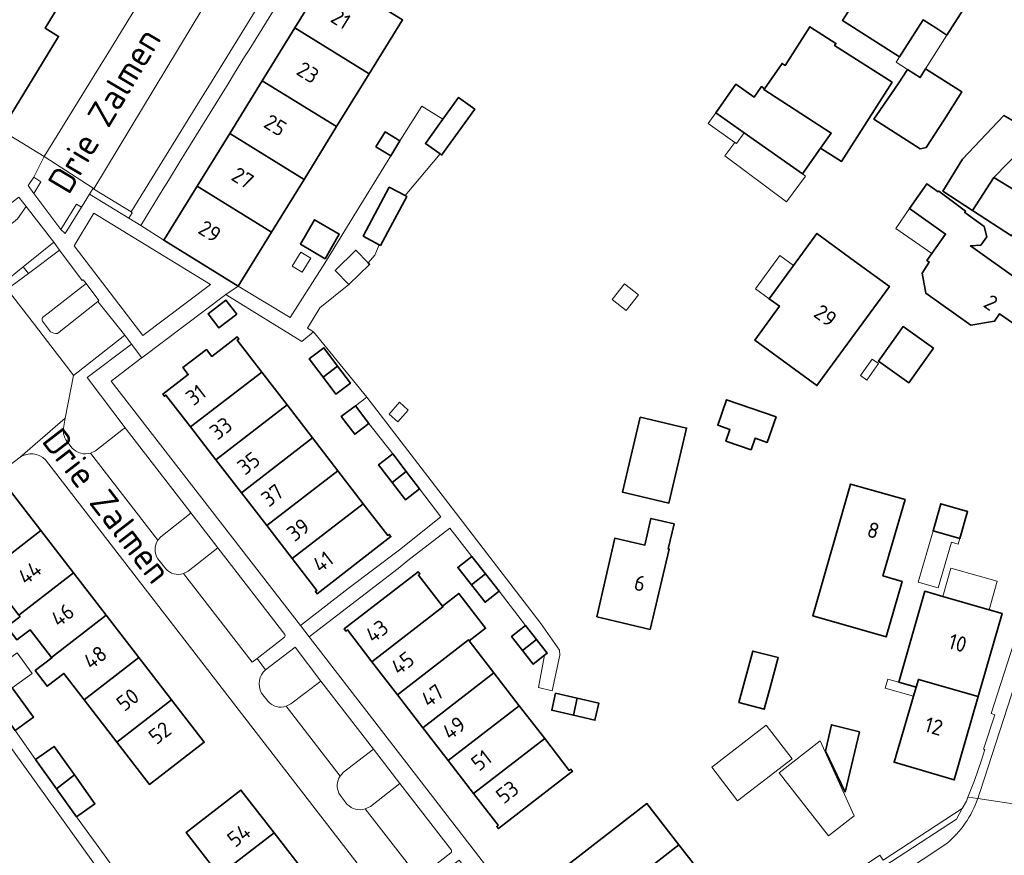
# Model space of a CAD drawing. Header units: metres. Extents: x 104777 to 177370, y 409697 to 438337.
# Tile 96 of 133: x 130082 to 130196, y 423143 to 423240. Entities that reach past the tile are written whole.
import ezdxf
from ezdxf.enums import TextEntityAlignment as Align

# ---------------------------------------------------------------- set-up
doc = ezdxf.new("R2010")
doc.units = ezdxf.units.M
for name, color, linetype, lineweight in [('B-WE-GR-BEPLANTING_CULTUUR_BODEMBEDEKKER-GV', 90, 'Continuous', 18), ('B-WE-GR-BEPLANTING_CULTUUR_HEESTERS-GV', 90, 'Continuous', 18), ('B-WE-IE-TERREINAFSCHEIDING_KUNSTMATIG_MUUR-G', 90, 'IE-TERREINAFSCHEIDING_KUNSTMATIG-SO', 18), ('B-WE-IE-TERREINAFSCHEIDING_KUNSTMATIG_MUUR-GV', 90, 'Continuous', 18), ('B-WE-OG-BEBOUWING-GV', 7, 'Continuous', 35), ('B-WE-OG-BEBOUWING_HUISNUMMER-T18', 10, 'Continuous', 18), ('B-WE-OG-BEBOUWING_LUIFEL-GV', 7, 'Continuous', 18), ('B-WE-OG-BEBOUWING_SCHUUR-GV', 7, 'Continuous', 18), ('B-WE-OG-BEBOUWING_STRAATNAAM-T18', 10, 'Continuous', 18), ('B-WE-OG-TERREIN_BEGROEID-GV', 7, 'Continuous', 18), ('B-WE-OG-TERREIN_ERF-GV', 7, 'Continuous', 18), ('B-WE-VH-GESLOTENVERHARDING_ASFALT-GV', 10, 'Continuous', 18), ('B-WE-VH-OPENVERHARDING_BETONSTRAATSTEEN-GV', 90, 'Continuous', 18), ('B-WE-VH-OPENVERHARDING_TEGEL-GV', 90, 'Continuous', 18)]:
    doc.layers.add(name, color=color, linetype=linetype, lineweight=lineweight)
doc.styles.add('NLCS-ISO-M20-T18', font='NLCS-ISO.ttf', dxfattribs={"height": 0.036})
doc.linetypes.add('IE-TERREINAFSCHEIDING_KUNSTMATIG-SO', pattern='A,4,[82,NLCS.SHX,S=0.75,R=90,X=0,Y=0],4,-2', length=10)

msp = doc.modelspace()

# ---------------------------------------------------------------- linework, layer by layer
at = {"layer": 'B-WE-GR-BEPLANTING_CULTUUR_BODEMBEDEKKER-GV', "ltscale": 20, "flags": 128}
for points in [[(130083.767, 423220.005), (130084.56, 423221.351), (130083.742, 423221.906), (130083.081, 423220.93)], [(130082.018, 423219.572), (130078.383, 423216.829), (130079.609, 423215.257), (130081.876, 423217.054), (130082.875, 423218.495)], [(130086.895, 423215.819), (130087.379, 423215.355), (130089.293, 423218.409), (130088.72, 423218.774)], [(130086.086, 423214.365), (130082.531, 423211.486), (130083.12, 423210.721), (130086.74, 423213.435)], [(130080.146, 423209.554), (130080.665, 423208.881), (130083.12, 423210.721), (130082.531, 423211.486)]]:
    msp.add_lwpolyline(points, close=True, dxfattribs=at)
for points in [[(130089.81, 423209.555), (130085.402, 423206.127), (130084.77, 423205.594)], [(130086.51, 423203.764), (130091.167, 423207.468), (130091.315, 423207.574), (130089.81, 423209.555)], [(130084.753, 423205.195), (130085.687, 423203.951)]]:
    msp.add_lwpolyline(points, dxfattribs=at)
at = {"layer": 'B-WE-GR-BEPLANTING_CULTUUR_BODEMBEDEKKER-GV', "ltscale": 20}
for points in [[(130084.77, 423205.594, 0.2434252), (130084.753, 423205.195)], [(130085.687, 423203.951, 0.1646457), (130086.51, 423203.764)]]:
    msp.add_lwpolyline(points, format="xyb", dxfattribs=at)
at = {"layer": 'B-WE-GR-BEPLANTING_CULTUUR_HEESTERS-GV', "ltscale": 20, "flags": 128}
for points in [[(130094.487, 423192.672), (130089.934, 423198.649), (130095.094, 423202.536), (130094.321, 423203.576), (130088.363, 423198.897), (130087.411, 423193.934)], [(130087.411, 423193.934), (130087.19, 423192.784)], [(130090.328, 423189.882), (130090.895, 423190.147), (130094.162, 423192.699)], [(130087.485, 423191.433), (130088.219, 423190.458)], [(130101.834, 423182.802), (130098.485, 423180.185), (130098.135, 423179.776)], [(130105.114, 423178.887), (130101.872, 423183.103)], [(130101.125, 423175.911), (130101.658, 423176.178), (130105.114, 423178.887)], [(130098.145, 423177.634), (130099.058, 423176.477)], [(130113.04, 423160.517), (130113.589, 423160.8), (130117.056, 423163.448), (130114.071, 423167.382), (130110.646, 423164.763)], [(130110.189, 423162.055), (130110.948, 423161.094)], [(130122.207, 423148.615), (130122.801, 423148.9), (130126.235, 423151.568), (130123.174, 423155.553), (130119.693, 423152.881), (130119.277, 423152.406)], [(130119.278, 423150.206), (130120.104, 423149.147)]]:
    msp.add_lwpolyline(points, dxfattribs=at)
at = {"layer": 'B-WE-GR-BEPLANTING_CULTUUR_HEESTERS-GV', "ltscale": 20}
for points in [[(130087.19, 423192.784, 0.1798574), (130087.485, 423191.433)], [(130094.162, 423192.699, -0.3598188), (130094.487, 423192.672)], [(130088.219, 423190.458, 0.283749), (130090.328, 423189.882)], [(130101.872, 423183.103, -0.365085), (130101.834, 423182.802)], [(130098.135, 423179.776, 0.2950493), (130098.145, 423177.634)], [(130099.058, 423176.477, 0.2980562), (130101.125, 423175.911)], [(130110.646, 423164.763, 0.3681531), (130110.189, 423162.055)], [(130110.948, 423161.094, 0.3018659), (130113.04, 423160.517)], [(130119.277, 423152.406, 0.2527037), (130119.141, 423150.459)], [(130119.141, 423150.459, 0.0357825), (130119.278, 423150.206)], [(130120.104, 423149.147, 0.2758277), (130122.207, 423148.615)]]:
    msp.add_lwpolyline(points, format="xyb", dxfattribs=at)
at = {"layer": 'B-WE-GR-BEPLANTING_CULTUUR_HEESTERS-GV', "ltscale": 20, "flags": 128}
msp.add_lwpolyline([(130176.321, 423139.505), (130177.155, 423139.367), (130178.162, 423139.201), (130190.809, 423147.416), (130191.475, 423148.66), (130182.273, 423142.687), (130181.904, 423143.24)], close=True, dxfattribs=at)
at = {"layer": 'B-WE-IE-TERREINAFSCHEIDING_KUNSTMATIG_MUUR-G', "ltscale": 20, "flags": 128}
for points in [[(130107.543, 423248.445), (130112.033, 423245.373), (130104.129, 423232.559)], [(130092.335, 423236.249), (130094.958, 423240.502)], [(130087.067, 423227.709), (130091.557, 423234.987)], [(130104.129, 423232.559), (130103.282, 423231.186)], [(130103.282, 423231.186), (130095.056, 423217.851)], [(130080.975, 423226.734), (130084.95, 423224.276)], [(130084.95, 423224.276), (130086.45, 423226.708)]]:
    msp.add_lwpolyline(points, dxfattribs=at)
at = {"layer": 'B-WE-IE-TERREINAFSCHEIDING_KUNSTMATIG_MUUR-GV', "ltscale": 20, "flags": 128}
msp.add_lwpolyline([(130090.711, 423220.538), (130090.623, 423220.601), (130090.2, 423219.915), (130094.791, 423217.138), (130095.183, 423217.76), (130095.056, 423217.851), (130090.808, 423220.469)], close=True, dxfattribs=at)
at = {"layer": 'B-WE-OG-BEBOUWING-GV', "ltscale": 20, "flags": 128}
for points in [[(130188.386, 423239.193), (130189.696, 423238.361), (130194.09, 423245.28), (130188.35, 423248.93), (130187.24, 423247.183), (130182.977, 423249.89), (130179.948, 423245.12), (130180.539, 423244.745), (130177.564, 423240.06), (130184.195, 423235.849), (130186.913, 423240.129)], [(130122.664, 423233.863), (130126.531, 423240.125), (130117.903, 423245.452), (130114.037, 423239.19)], [(130110.26, 423233.073), (130118.887, 423227.745), (130122.664, 423233.863), (130114.037, 423239.19)], [(130168.507, 423232.151), (130168.442, 423232.059), (130176.262, 423227.004), (130175.038, 423225.268), (130177.463, 423223.723), (130180.39, 423228.318), (130183.316, 423232.914), (130176.651, 423237.159), (130176.808, 423237.406), (130173.782, 423239.334), (130170.918, 423234.839), (130170.572, 423235.081)], [(130198.531, 423225.021), (130205.34, 423220.68), (130207.81, 423224.55), (130206.02, 423225.68), (130210.89, 423233.35), (130205.6, 423236.78), (130205.271, 423236.272), (130202.956, 423237.848), (130200.769, 423234.37), (130201.111, 423234.191), (130197.378, 423228.419), (130196.305, 423229.038), (130191.505, 423223.978), (130189.219, 423220.278), (130192.658, 423218.04), (130195.131, 423221.841), (130198.354, 423225.13)], [(130187.212, 423234.449), (130186.572, 423233.442), (130185.125, 423234.361), (130184.017, 423232.725), (130181.569, 423229.111), (130181.222, 423228.599), (130186.587, 423225.183), (130187.295, 423225.314), (130189.35, 423228.55), (130191.406, 423231.786)], [(130106.482, 423226.955), (130115.11, 423221.628), (130118.887, 423227.745), (130110.26, 423233.073)], [(130168.507, 423232.151), (130168.175, 423232.385), (130167.325, 423231.178), (130165.212, 423232.667), (130162.871, 423229.345), (130166.154, 423227.032), (130172.92, 423222.263), (130175.038, 423225.268), (130176.262, 423227.004), (130168.442, 423232.059)], [(130130.882, 423224.579), (130131.054, 423224.455), (130134.9, 423229.774), (130133.029, 423231.127), (130131.222, 423228.627), (130129.184, 423225.807)], [(130106.482, 423226.955), (130102.705, 423220.838), (130111.333, 423215.511), (130115.11, 423221.628)], [(130123.45, 423225.414), (130125.177, 423224.355), (130126.237, 423226.084), (130124.51, 423227.143)], [(130192.658, 423218.04), (130197.191, 423215.09), (130198.437, 423217.078), (130199.683, 423219.067), (130195.131, 423221.841)], [(130111.333, 423215.511), (130102.705, 423220.838), (130098.839, 423214.576), (130107.467, 423209.249)], [(130121.955, 423215.063), (130123.835, 423214.054), (130123.97, 423213.981), (130127.012, 423219.644), (130126.823, 423219.746), (130124.997, 423220.726)], [(130114.675, 423214.104), (130117.547, 423212.432), (130119.198, 423215.268), (130116.326, 423216.94)], [(130171.896, 423211.651), (130169.061, 423207.774), (130170.246, 423206.908), (130167.388, 423202.996), (130170.58, 423200.66), (130174.61, 423197.71), (130183.01, 423209.2), (130178.98, 423212.15), (130174.603, 423215.354)], [(130122.542, 423211.938), (130121.125, 423213.402), (130118.719, 423211.073), (130120.308, 423209.431), (130122.714, 423211.76)], [(130107.307, 423205.99), (130106.015, 423207.636), (130103.974, 423206.034), (130105.227, 423204.397)], [(130188.136, 423202.062), (130184.604, 423204.567), (130181.749, 423200.541), (130185.281, 423198.036)], [(130101.941, 423192.918), (130110.204, 423199.285), (130107.358, 423202.974), (130107.524, 423203.103), (130107.329, 423203.356), (130104.398, 423201.098), (130103.781, 423201.898), (130101.054, 423199.795), (130101.67, 423198.996), (130098.724, 423196.726), (130098.91, 423196.482), (130099.084, 423196.615)], [(130117.312, 423198.677), (130119.003, 423199.98), (130117.412, 423202.089), (130115.708, 423200.803)], [(130119.003, 423199.98), (130117.312, 423198.677), (130118.782, 423196.728), (130120.487, 423198.014)], [(130113.148, 423195.468), (130110.204, 423199.285), (130101.941, 423192.918), (130104.889, 423189.104)], [(130104.889, 423189.104), (130107.837, 423185.291), (130116.092, 423191.652), (130113.148, 423195.468)], [(130121.068, 423195.379), (130119.424, 423194.121), (130120.995, 423192.067), (130122.639, 423193.325)], [(130169.867, 423194.079), (130164.118, 423196.069), (130163.094, 423193.11), (130164.518, 423192.617), (130164.057, 423191.285), (130166.974, 423190.275), (130167.436, 423191.61), (130168.844, 423191.123)], [(130154.62, 423193.93), (130154.117, 423194.049), (130152.057, 423185.349), (130152.56, 423185.23), (130157.43, 423184.08), (130159.49, 423192.78)], [(130110.784, 423181.477), (130119.036, 423187.835), (130116.092, 423191.652), (130107.837, 423185.291)], [(130125.313, 423186.494), (130126.951, 423187.759), (130125.389, 423189.782), (130123.751, 423188.517)], [(130119.036, 423187.835), (130110.784, 423181.477), (130113.74, 423177.653), (130121.979, 423184.02)], [(130125.313, 423186.494), (130126.875, 423184.472), (130128.513, 423185.737), (130126.951, 423187.759)], [(130182.27, 423175.66), (130184.83, 423184.49), (130178.52, 423186.29), (130174.14, 423171), (130182.63, 423168.57), (130184.48, 423175.01)], [(130084.57, 423180.891), (130080.78, 423185.8), (130072.58, 423179.46), (130074.17, 423177.4), (130074.291, 423177.244), (130076.158, 423178.686), (130078.233, 423175.999)], [(130113.74, 423177.653), (130116.59, 423173.966), (130116.418, 423173.833), (130116.614, 423173.58), (130125.187, 423180.206), (130124.991, 423180.459), (130124.825, 423180.33), (130121.979, 423184.02)], [(130191.174, 423179.98), (130192.082, 423183.108), (130188.981, 423184.007), (130188.074, 423180.88)], [(130150.4, 423170.59), (130155.26, 423169.44), (130157.47, 423178.74), (130157.36, 423178.78), (130158.05, 423181.68), (130155.35, 423182.31), (130154.644, 423179.212), (130151.149, 423180.009), (130149.074, 423170.904)], [(130074.048, 423172.768), (130071.959, 423171.156), (130074.539, 423167.622), (130076.667, 423169.176), (130075.281, 423171.077), (130079.512, 423174.343), (130082.024, 423171.091), (130088.36, 423175.983), (130084.57, 423180.891), (130078.233, 423175.999)], [(130134.528, 423174.605), (130136.155, 423175.886), (130134.567, 423177.903), (130132.94, 423176.623)], [(130085.815, 423166.183), (130092.15, 423171.075), (130088.36, 423175.983), (130082.024, 423171.091), (130082.154, 423170.923), (130080.62, 423169.749), (130081.803, 423168.212), (130083.341, 423169.386)], [(130122.985, 423165.681), (130131.224, 423172.049), (130131.157, 423172.136), (130128.375, 423175.736), (130128.541, 423175.865), (130128.345, 423176.118), (130119.772, 423169.492), (130119.968, 423169.239), (130120.136, 423169.37)], [(130136.155, 423175.886), (130134.528, 423174.605), (130136.116, 423172.588), (130137.743, 423173.868)], [(130125.931, 423161.867), (130134.172, 423168.235), (130134.276, 423168.101), (130136.175, 423169.568), (130133.056, 423173.604), (130131.157, 423172.136), (130131.224, 423172.049), (130122.985, 423165.681)], [(130189.22, 423173.262), (130187.14, 423173.86), (130184.11, 423163.3), (130186.12, 423162.73), (130186.384, 423163.628), (130193.31, 423161.64), (130196.08, 423171.29), (130194.587, 423171.719)], [(130095.94, 423166.166), (130092.15, 423171.075), (130085.815, 423166.183), (130085.859, 423166.126), (130083.915, 423164.661), (130085.286, 423162.85), (130087.248, 423164.328), (130089.605, 423161.276)], [(130140.433, 423167.005), (130142.063, 423168.28), (130140.812, 423169.879), (130139.182, 423168.603)], [(130134.276, 423168.101), (130134.172, 423168.235), (130125.931, 423161.867), (130128.889, 423158.036), (130137.133, 423164.403)], [(130142.996, 423166.433), (130143.314, 423166.682), (130142.063, 423168.28), (130140.433, 423167.005), (130141.684, 423165.406)], [(130165.551, 423160.978), (130168.482, 423160.175), (130169.178, 423162.713), (130170.124, 423166.165), (130167.183, 423166.932)], [(130093.396, 423156.368), (130099.73, 423161.258), (130095.94, 423166.166), (130089.605, 423161.276)], [(130137.133, 423164.403), (130128.889, 423158.036), (130131.835, 423154.222), (130140.079, 423160.589)], [(130193.31, 423161.64), (130186.384, 423163.628), (130186.12, 423162.73), (130185.816, 423161.698), (130183.56, 423154.04), (130190.54, 423151.99)], [(130081.609, 423157.721), (130083.737, 423159.275), (130081.263, 423162.668), (130079.175, 423161.055)], [(130099.73, 423161.258), (130093.396, 423156.368), (130097.187, 423151.459), (130099.56, 423153.29), (130103.52, 423156.35)], [(130146.348, 423159.474), (130146.809, 423161.457), (130144.291, 423162.038), (130143.833, 423160.054)], [(130146.348, 423159.474), (130148.855, 423158.896), (130149.313, 423160.88), (130146.809, 423161.457)], [(130131.835, 423154.222), (130134.781, 423150.407), (130143.026, 423156.775), (130140.079, 423160.589)], [(130177.867, 423150.542), (130179.53, 423157.55), (130176.288, 423158.38), (130175.603, 423155.297)], [(130134.781, 423150.407), (130137.629, 423146.719), (130137.457, 423146.585), (130137.652, 423146.332), (130146.071, 423152.834), (130146.237, 423152.962), (130146.042, 423153.215), (130145.875, 423153.087), (130143.026, 423156.775)], [(130083.953, 423154.345), (130086.374, 423150.947), (130088.463, 423152.559), (130086.104, 423155.875)], [(130088.699, 423147.683), (130090.845, 423149.211), (130088.463, 423152.559), (130086.374, 423150.947)], [(130111.62, 423145.853), (130107.79, 423150.8), (130103.84, 423147.74), (130101.44, 423145.881), (130105.269, 423140.936)], [(130158.605, 423144.441), (130154.886, 423149.236), (130144.656, 423141.304), (130148.375, 423136.508)], [(130111.62, 423145.853), (130105.269, 423140.936), (130109.1, 423135.989), (130115.45, 423140.906)], [(130165.559, 423137.077), (130163.1, 423140.248), (130162.323, 423139.645), (130158.605, 423144.441), (130148.375, 423136.508), (130149.066, 423135.617), (130148.347, 423135.06), (130150.701, 423132.024), (130151.419, 423132.581), (130152.397, 423131.32), (130157.768, 423135.484), (130159.922, 423132.706)]]:
    msp.add_lwpolyline(points, close=True, dxfattribs=at)
for points in [[(130079.989, 423227.344), (130084.221, 423234.263), (130086.635, 423238.209), (130085.082, 423239.159), (130087.021, 423242.328)], [(130197.678, 423210.192), (130192.414, 423213.92), (130193.612, 423214.015), (130194.3, 423214.986), (130193.998, 423216.158), (130191.751, 423217.776), (130191.857, 423217.929), (130188.743, 423220.269), (130188.688, 423220.189), (130187.36, 423221.13), (130185.34, 423218.27), (130189.54, 423215.29), (130187.949, 423213.046), (130187.37, 423212.23), (130187.64, 423212.039), (130186.803, 423210.764), (130187.233, 423208.416), (130192.475, 423204.722), (130195.205, 423205.195), (130195.792, 423206.028), (130197.28, 423204.98)]]:
    msp.add_lwpolyline(points, dxfattribs=at)
at = {"layer": 'B-WE-OG-BEBOUWING_LUIFEL-GV', "ltscale": 20, "flags": 128}
for points in [[(130189.696, 423238.361), (130188.386, 423239.193), (130186.913, 423240.129), (130184.195, 423235.849), (130183.789, 423235.21), (130185.125, 423234.361), (130186.572, 423233.442), (130187.212, 423234.449)], [(130162.871, 423229.345), (130161.995, 423228.103), (130165.092, 423225.92), (130165.278, 423225.789), (130166.154, 423227.032)], [(130172.92, 423222.263), (130166.154, 423227.032), (130165.278, 423225.789), (130165.092, 423225.92), (130163.922, 423224.351), (130171.069, 423219.012), (130173.287, 423222.002)], [(130185.34, 423218.27), (130183.767, 423215.94), (130187.949, 423213.046), (130189.54, 423215.29)], [(130171.896, 423211.651), (130170.312, 423212.809), (130167.478, 423208.931), (130169.061, 423207.774)], [(130150.835, 423207.7), (130152.463, 423206.422), (130153.893, 423208.244), (130152.264, 423209.522)], [(130181.751, 423200.267), (130180.999, 423200.793), (130179.655, 423198.869), (130180.407, 423198.343)], [(130124.969, 423194.415), (130125.994, 423193.508), (130127.202, 423194.873), (130126.177, 423195.78)], [(130194.587, 423171.719), (130195.521, 423175.031), (130190.146, 423176.547), (130189.22, 423173.262)], [(130081.263, 423162.668), (130083.559, 423164.342), (130081.812, 423166.738), (130079.516, 423165.064)], [(130184.11, 423163.3), (130182.829, 423163.663), (130182.536, 423162.629), (130185.816, 423161.698), (130186.12, 423162.73)], [(130175.946, 423145.483), (130178.918, 423147.804), (130174.989, 423156.516), (130170.227, 423152.807)]]:
    msp.add_lwpolyline(points, close=True, dxfattribs=at)
at = {"layer": 'B-WE-OG-BEBOUWING_SCHUUR-GV', "ltscale": 20, "flags": 128}
for points in [[(130113.746, 423211.58), (130114.889, 423210.876), (130115.876, 423212.479), (130114.732, 423213.183)], [(130191.174, 423179.98), (130188.074, 423180.88), (130186.345, 423174.916), (130188.675, 423174.241), (130190.213, 423179.544), (130190.983, 423179.32)], [(130162.401, 423153.465), (130165.406, 423149.562), (130171.738, 423154.437), (130168.733, 423158.341)]]:
    msp.add_lwpolyline(points, close=True, dxfattribs=at)
at = {"layer": 'B-WE-OG-TERREIN_BEGROEID-GV', "ltscale": 20, "flags": 128}
msp.add_lwpolyline([(130088.425, 423213.919), (130096.413, 423203.528), (130104.266, 423209.43), (130090.725, 423217.719)], close=True, dxfattribs=at)
at = {"layer": 'B-WE-OG-TERREIN_ERF-GV', "ltscale": 20, "flags": 128}
for points in [[(130189.696, 423238.361), (130188.386, 423239.193), (130186.913, 423240.129), (130184.195, 423235.849), (130177.564, 423240.06), (130180.539, 423244.745), (130179.948, 423245.12), (130182.977, 423249.89), (130187.24, 423247.183), (130188.35, 423248.93), (130194.09, 423245.28)], [(130162.871, 423229.345), (130165.212, 423232.667), (130167.325, 423231.178), (130168.175, 423232.385), (130168.507, 423232.151), (130170.572, 423235.081), (130170.918, 423234.839), (130173.782, 423239.334), (130176.808, 423237.406), (130176.651, 423237.159), (130183.316, 423232.914), (130180.39, 423228.318), (130177.463, 423223.723), (130175.038, 423225.268), (130172.92, 423222.263), (130166.154, 423227.032)], [(130197.378, 423228.419), (130201.111, 423234.191), (130200.769, 423234.37), (130202.956, 423237.848), (130205.271, 423236.272), (130205.6, 423236.78), (130210.89, 423233.35), (130206.02, 423225.68), (130207.81, 423224.55), (130205.34, 423220.68), (130198.531, 423225.021), (130198.354, 423225.13), (130195.131, 423221.841), (130192.658, 423218.04), (130189.219, 423220.278), (130191.505, 423223.978), (130196.305, 423229.038)], [(130185.125, 423234.361), (130186.572, 423233.442), (130187.212, 423234.449), (130191.406, 423231.786), (130189.35, 423228.55), (130187.295, 423225.314), (130186.587, 423225.183), (130181.222, 423228.599), (130181.569, 423229.111), (130184.017, 423232.725)], [(130114.675, 423214.104), (130116.326, 423216.94), (130119.198, 423215.268), (130117.547, 423212.432)], [(130169.061, 423207.774), (130171.896, 423211.651), (130174.603, 423215.354), (130178.98, 423212.15), (130183.01, 423209.2), (130174.61, 423197.71), (130170.58, 423200.66), (130167.388, 423202.996), (130170.246, 423206.908)], [(130121.068, 423195.379), (130122.372, 423196.376), (130116.185, 423203.962), (130114.84, 423202.847), (130106.466, 423208.02), (130106.045, 423208.28), (130096.289, 423200.947), (130096.22, 423200.895), (130092.71, 423198.239), (130114.687, 423169.894), (130120.226, 423174.187), (130126.178, 423178.669), (130130.986, 423182.495), (130128.513, 423185.737), (130126.875, 423184.472), (130125.313, 423186.494), (130123.751, 423188.517), (130125.389, 423189.782), (130122.639, 423193.325), (130120.995, 423192.067), (130119.424, 423194.121)], [(130105.227, 423204.397), (130103.974, 423206.034), (130106.015, 423207.636), (130107.307, 423205.99)], [(130188.136, 423202.062), (130185.281, 423198.036), (130181.749, 423200.541), (130184.604, 423204.567)], [(130110.204, 423199.285), (130113.148, 423195.468), (130116.092, 423191.652), (130119.036, 423187.835), (130121.979, 423184.02), (130124.825, 423180.33), (130124.991, 423180.459), (130125.187, 423180.206), (130116.614, 423173.58), (130116.418, 423173.833), (130116.59, 423173.966), (130113.74, 423177.653), (130110.784, 423181.477), (130107.837, 423185.291), (130104.889, 423189.104), (130101.941, 423192.918), (130099.084, 423196.615), (130098.91, 423196.482), (130098.724, 423196.726), (130101.67, 423198.996), (130101.054, 423199.795), (130103.781, 423201.898), (130104.398, 423201.098), (130107.329, 423203.356), (130107.524, 423203.103), (130107.358, 423202.974)], [(130117.312, 423198.677), (130115.708, 423200.803), (130117.412, 423202.089), (130119.003, 423199.98), (130120.487, 423198.014), (130118.782, 423196.728)], [(130169.867, 423194.079), (130168.844, 423191.123), (130167.436, 423191.61), (130166.974, 423190.275), (130164.057, 423191.285), (130164.518, 423192.617), (130163.094, 423193.11), (130164.118, 423196.069)], [(130154.62, 423193.93), (130159.49, 423192.78), (130157.43, 423184.08), (130152.56, 423185.23), (130152.057, 423185.349), (130154.117, 423194.049)], [(130182.27, 423175.66), (130184.48, 423175.01), (130182.63, 423168.57), (130174.14, 423171), (130178.52, 423186.29), (130184.83, 423184.49)], [(130188.074, 423180.88), (130188.981, 423184.007), (130192.082, 423183.108), (130191.174, 423179.98)], [(130150.4, 423170.59), (130149.074, 423170.904), (130151.149, 423180.009), (130154.644, 423179.212), (130155.35, 423182.31), (130158.05, 423181.68), (130157.36, 423178.78), (130157.47, 423178.74), (130155.26, 423169.44)], [(130131.157, 423172.136), (130133.056, 423173.604), (130136.175, 423169.568), (130134.276, 423168.101), (130137.133, 423164.403), (130140.079, 423160.589), (130143.026, 423156.775), (130145.875, 423153.087), (130146.042, 423153.215), (130146.237, 423152.962), (130146.071, 423152.834), (130137.652, 423146.332), (130137.457, 423146.585), (130137.629, 423146.719), (130134.781, 423150.407), (130131.835, 423154.222), (130128.889, 423158.036), (130125.931, 423161.867), (130122.985, 423165.681), (130120.136, 423169.37), (130119.968, 423169.239), (130119.772, 423169.492), (130128.345, 423176.118), (130128.541, 423175.865), (130128.375, 423175.736)], [(130194.587, 423171.719), (130196.08, 423171.29), (130193.31, 423161.64), (130190.54, 423151.99), (130183.56, 423154.04), (130185.816, 423161.698), (130186.12, 423162.73), (130184.11, 423163.3), (130187.14, 423173.86), (130189.22, 423173.262)], [(130165.551, 423160.978), (130167.183, 423166.932), (130170.124, 423166.165), (130169.178, 423162.713), (130168.482, 423160.175)], [(130146.809, 423161.457), (130149.313, 423160.88), (130148.855, 423158.896), (130146.348, 423159.474), (130143.833, 423160.054), (130144.291, 423162.038)], [(130177.867, 423150.542), (130175.603, 423155.297), (130176.288, 423158.38), (130179.53, 423157.55)], [(130115.45, 423140.906), (130119.28, 423135.96), (130115.32, 423132.9), (130112.925, 423131.049), (130109.1, 423135.989), (130105.269, 423140.936), (130101.44, 423145.881), (130103.84, 423147.74), (130107.79, 423150.8), (130111.62, 423145.853)], [(130148.375, 423136.508), (130144.656, 423141.304), (130154.886, 423149.236), (130158.605, 423144.441), (130162.323, 423139.645), (130163.1, 423140.248), (130165.559, 423137.077), (130159.922, 423132.706), (130157.768, 423135.484), (130152.397, 423131.32), (130151.419, 423132.581), (130150.701, 423132.024), (130148.347, 423135.06), (130149.066, 423135.617)]]:
    msp.add_lwpolyline(points, close=True, dxfattribs=at)
for points in [[(130113.949, 423245.137), (130108.722, 423236.661), (130108.209, 423235.829), (130107.048, 423233.946), (130106.296, 423232.727), (130101.245, 423224.537), (130100.748, 423223.732), (130099.382, 423221.516), (130098.774, 423220.531), (130096.153, 423216.279), (130098.839, 423214.576), (130102.705, 423220.838), (130106.482, 423226.955), (130110.26, 423233.073), (130114.037, 423239.19), (130117.903, 423245.452), (130126.531, 423240.125), (130122.664, 423233.863), (130118.887, 423227.745), (130115.11, 423221.628), (130111.333, 423215.511), (130107.467, 423209.249), (130113.502, 423205.598), (130117.501, 423211.93), (130121.192, 423217.91), (130125.177, 423224.355), (130123.45, 423225.414), (130124.51, 423227.143), (130126.237, 423226.084), (130128.757, 423230.133), (130131.222, 423228.627), (130133.029, 423231.127), (130134.9, 423229.774), (130131.054, 423224.455), (130130.882, 423224.579), (130126.823, 423219.746), (130127.012, 423219.644), (130123.97, 423213.981), (130123.835, 423214.054), (130123.324, 423212.827), (130122.542, 423211.938), (130122.714, 423211.76), (130120.308, 423209.431), (130116.948, 423206.751), (130115.507, 423204.375), (130116.185, 423203.962), (130122.372, 423196.376), (130142.565, 423170.125), (130144.733, 423167.015), (130144.772, 423166.442), (130143.879, 423162.331), (130142.29, 423162.7), (130142.996, 423166.433), (130141.684, 423165.406), (130140.433, 423167.005), (130139.182, 423168.603), (130140.812, 423169.879), (130137.743, 423173.868), (130136.116, 423172.588), (130134.528, 423174.605), (130132.94, 423176.623), (130134.567, 423177.903), (130132.009, 423181.178), (130127.164, 423177.413), (130126.03, 423176.504), (130115.684, 423168.566), (130139.716, 423137.492)], [(130087.021, 423242.328), (130085.082, 423239.159), (130086.635, 423238.209), (130084.221, 423234.263), (130079.989, 423227.344)], [(130080.975, 423226.734), (130084.95, 423224.276), (130086.45, 423226.708), (130087.067, 423227.709), (130091.557, 423234.987), (130092.335, 423236.249), (130094.958, 423240.502)], [(130197.28, 423204.98), (130195.792, 423206.028), (130195.205, 423205.195), (130192.475, 423204.722), (130187.233, 423208.416), (130186.803, 423210.764), (130187.64, 423212.039), (130187.37, 423212.23), (130187.949, 423213.046), (130189.54, 423215.29), (130185.34, 423218.27), (130187.36, 423221.13), (130188.688, 423220.189), (130188.743, 423220.269), (130191.857, 423217.929), (130191.751, 423217.776), (130193.998, 423216.158), (130194.3, 423214.986), (130193.612, 423214.015), (130192.414, 423213.92), (130197.678, 423210.192)], [(130082.16, 423189.4), (130077.856, 423186.139)], [(130125.33, 423137.07), (130085.11, 423189.11)], [(130080.78, 423185.8), (130084.57, 423180.891), (130088.36, 423175.983), (130092.15, 423171.075), (130095.94, 423166.166), (130099.73, 423161.258), (130103.52, 423156.35), (130099.56, 423153.29), (130097.187, 423151.459), (130093.396, 423156.368), (130089.605, 423161.276), (130087.248, 423164.328), (130085.286, 423162.85), (130083.915, 423164.661), (130085.859, 423166.126), (130085.815, 423166.183), (130083.341, 423169.386), (130081.803, 423168.212)], [(130176.321, 423139.505), (130181.904, 423143.24), (130182.273, 423142.687), (130191.475, 423148.66), (130191.94, 423149.53), (130192.12, 423149.978), (130192.9, 423151.92), (130193.688, 423154.278), (130194.1, 423155.51), (130193.95, 423155.55), (130195.24, 423159.53), (130194.82, 423159.68), (130199.295, 423173.591)], [(130080.62, 423169.749), (130082.154, 423170.923), (130082.024, 423171.091)], [(130081.263, 423162.668), (130083.737, 423159.275), (130081.609, 423157.721), (130083.953, 423154.345), (130086.104, 423155.875), (130088.463, 423152.559), (130090.845, 423149.211), (130088.699, 423147.683), (130092.234, 423142.877)]]:
    msp.add_lwpolyline(points, dxfattribs=at)
at = {"layer": 'B-WE-OG-TERREIN_ERF-GV', "ltscale": 20}
msp.add_lwpolyline([(130085.11, 423189.11, 0.3627387), (130082.16, 423189.4)], format="xyb", dxfattribs=at)
at = {"layer": 'B-WE-VH-GESLOTENVERHARDING_ASFALT-GV', "ltscale": 20, "flags": 128}
msp.add_lwpolyline([(130035.126, 423188.37), (130087.89, 423114.91), (130089.62, 423112.52), (130089.714, 423112.391), (130092.949, 423114.673), (130091.894, 423116.442), (130093.97, 423117.694), (130094.333, 423117.562), (130094.943, 423116.55), (130095.573, 423116.9), (130097.429, 423114.14), (130103.441, 423117.714), (130103.947, 423116.824), (130107.37, 423119.078), (130067.023, 423175.288)], dxfattribs=at)
at = {"layer": 'B-WE-VH-OPENVERHARDING_BETONSTRAATSTEEN-GV', "ltscale": 20, "flags": 128}
for points in [[(130087.067, 423227.709), (130086.45, 423226.708), (130084.95, 423224.276), (130090.623, 423220.601), (130090.711, 423220.538), (130107.543, 423248.445), (130107.961, 423249.18), (130102.473, 423252.666), (130102.139, 423252.142), (130100.924, 423250.172), (130100.192, 423248.987), (130095.614, 423241.565), (130094.958, 423240.502), (130092.335, 423236.249), (130091.557, 423234.987)], [(130107.543, 423248.445), (130090.711, 423220.538), (130090.808, 423220.469), (130095.056, 423217.851), (130103.282, 423231.186), (130104.129, 423232.559), (130112.033, 423245.373)], [(130089.293, 423218.409), (130090.2, 423219.915), (130090.623, 423220.601), (130084.95, 423224.276), (130083.742, 423221.906), (130084.56, 423221.351), (130083.767, 423220.005), (130086.895, 423215.819), (130088.72, 423218.774)], [(130082.531, 423211.486), (130086.086, 423214.365), (130082.875, 423218.495), (130081.876, 423217.054), (130079.609, 423215.257), (130077.213, 423213.358), (130080.146, 423209.554)], [(130100.205, 423131.692), (130097.736, 423135.104), (130095.409, 423138.319), (130092.234, 423142.877), (130088.699, 423147.683), (130086.374, 423150.947), (130083.953, 423154.345), (130081.609, 423157.721), (130079.175, 423161.055), (130076.786, 423164.328), (130074.539, 423167.622), (130071.959, 423171.156), (130069.716, 423174.229), (130068.608, 423175.783), (130068.438, 423176.279), (130067.023, 423175.288), (130107.37, 423119.078), (130108.831, 423120.004), (130103.951, 423126.587), (130101.445, 423130)], [(130117.056, 423163.448), (130113.589, 423160.8), (130113.04, 423160.517), (130119.277, 423152.406), (130119.693, 423152.881), (130123.174, 423155.553)]]:
    msp.add_lwpolyline(points, close=True, dxfattribs=at)
for points in [[(130218.82, 423229.101), (130216.562, 423222.061), (130216.121, 423220.684), (130215.69, 423219.34), (130214.492, 423215.605), (130209.271, 423199.32), (130208.817, 423197.905), (130207.503, 423193.807), (130205.344, 423187.074), (130203.562, 423181.517), (130193.53, 423150.64)], [(130074.57, 423192.8), (130073.44, 423191.88), (130073.64, 423191.62), (130077.856, 423186.139), (130082.16, 423189.4), (130087.411, 423193.934), (130088.363, 423198.897), (130087.916, 423199.477), (130085.333, 423202.827), (130083.818, 423204.792), (130080.665, 423208.881), (130080.146, 423209.554), (130077.213, 423213.358), (130075.951, 423214.995), (130069.772, 423223.008)], [(130084.77, 423205.594), (130085.402, 423206.127), (130089.81, 423209.555), (130089.474, 423209.997), (130089.356, 423209.884), (130086.74, 423213.435), (130083.12, 423210.721), (130080.665, 423208.881), (130083.818, 423204.792), (130085.333, 423202.827), (130087.916, 423199.477), (130088.363, 423198.897)], [(130088.363, 423198.897), (130094.321, 423203.576), (130091.167, 423207.468), (130086.51, 423203.764)], [(130085.687, 423203.951), (130084.753, 423205.195)], [(130132.143, 423143.523), (130128.414, 423140.643), (130129.126, 423139.659), (130129.7, 423140.099), (130133.09, 423142.67), (130136.686, 423137.93), (130143.015, 423129.722), (130150.239, 423120.434), (130151.23, 423121.09), (130151.937, 423121.575), (130151.15, 423122.708), (130139.716, 423137.492), (130115.684, 423168.566), (130114.687, 423169.894), (130092.71, 423198.239), (130096.22, 423200.895), (130096.289, 423200.947), (130095.094, 423202.536), (130089.934, 423198.649), (130094.487, 423192.672), (130101.872, 423183.103)], [(130087.19, 423192.784), (130087.411, 423193.934), (130082.16, 423189.4)], [(130094.162, 423192.699), (130090.895, 423190.147), (130090.328, 423189.882), (130098.135, 423179.776), (130098.485, 423180.185), (130101.834, 423182.802)], [(130101.872, 423183.103), (130094.487, 423192.672)], [(130088.219, 423190.458), (130087.485, 423191.433)], [(130098.135, 423179.776), (130090.328, 423189.882)], [(130085.11, 423189.11), (130125.33, 423137.07), (130127.8, 423133.6), (130128.19, 423132.942), (130128.87, 423131.771)], [(130101.872, 423183.103), (130105.114, 423178.887), (130112.88, 423168.861)], [(130112.88, 423168.861), (130105.114, 423178.887), (130101.658, 423176.178), (130101.125, 423175.911), (130109.079, 423165.625)], [(130099.058, 423176.477), (130098.145, 423177.634)], [(130110.646, 423164.763), (130109.685, 423166.075), (130109.079, 423165.625), (130101.125, 423175.911)], [(130109.079, 423165.625), (130109.685, 423166.075), (130112.831, 423168.553)], [(130112.831, 423168.553), (130109.685, 423166.075), (130110.646, 423164.763), (130114.071, 423167.382), (130117.056, 423163.448), (130123.174, 423155.553), (130126.235, 423151.568), (130132.202, 423143.841)], [(130110.948, 423161.094), (130110.189, 423162.055)], [(130119.277, 423152.406), (130113.04, 423160.517)], [(130132.202, 423143.841), (130126.235, 423151.568), (130122.801, 423148.9), (130122.207, 423148.615), (130128.414, 423140.643)], [(130120.104, 423149.147), (130119.278, 423150.206)], [(130200.446, 423148.759), (130193.269, 423149.81)], [(130193.269, 423149.81), (130200.446, 423148.759)], [(130132.747, 423134.916), (130133.356, 423135.362), (130129.7, 423140.099), (130129.126, 423139.659), (130128.414, 423140.643), (130122.207, 423148.615)], [(130189.66, 423144.59), (130178.597, 423137.261), (130164.584, 423127.977), (130156.504, 423122.624)], [(130128.414, 423140.643), (130132.143, 423143.523)]]:
    msp.add_lwpolyline(points, dxfattribs=at)
at = {"layer": 'B-WE-VH-OPENVERHARDING_BETONSTRAATSTEEN-GV', "ltscale": 20}
for points in [[(130084.753, 423205.195, -0.2434252), (130084.77, 423205.594)], [(130086.51, 423203.764, -0.1646457), (130085.687, 423203.951)], [(130087.485, 423191.433, -0.1798574), (130087.19, 423192.784)], [(130094.487, 423192.672, 0.3598188), (130094.162, 423192.699)], [(130082.16, 423189.4, -0.3627387), (130085.11, 423189.11)], [(130090.328, 423189.882, -0.283749), (130088.219, 423190.458)], [(130101.834, 423182.802, 0.365085), (130101.872, 423183.103)], [(130098.145, 423177.634, -0.2950493), (130098.135, 423179.776)], [(130101.125, 423175.911, -0.2980562), (130099.058, 423176.477)], [(130112.831, 423168.553, 0.4575754), (130112.88, 423168.861)], [(130112.88, 423168.861, -0.4575754), (130112.831, 423168.553)], [(130110.189, 423162.055, -0.3681531), (130110.646, 423164.763)], [(130113.04, 423160.517, -0.3018659), (130110.948, 423161.094)], [(130119.141, 423150.459, -0.2527037), (130119.277, 423152.406)], [(130193.53, 423150.64, -0.0178251), (130193.269, 423149.81)], [(130119.278, 423150.206, -0.0357825), (130119.141, 423150.459)], [(130193.269, 423149.81, -0.1327072), (130189.66, 423144.59)], [(130122.207, 423148.615, -0.2758277), (130120.104, 423149.147)], [(130132.143, 423143.523, 0.3426415), (130132.202, 423143.841)], [(130132.202, 423143.841, -0.3426415), (130132.143, 423143.523)]]:
    msp.add_lwpolyline(points, format="xyb", dxfattribs=at)
at = {"layer": 'B-WE-VH-OPENVERHARDING_TEGEL-GV', "ltscale": 20, "flags": 128}
for points in [[(130094.791, 423217.138), (130096.153, 423216.279), (130098.774, 423220.531), (130099.382, 423221.516), (130100.748, 423223.732), (130101.245, 423224.537), (130106.296, 423232.727), (130107.048, 423233.946), (130108.209, 423235.829), (130108.722, 423236.661), (130113.949, 423245.137), (130114.515, 423246.055), (130111.885, 423247.673), (130111.428, 423246.978), (130107.961, 423249.18), (130107.543, 423248.445), (130112.033, 423245.373), (130104.129, 423232.559), (130103.282, 423231.186), (130095.056, 423217.851), (130095.183, 423217.76)], [(130106.045, 423208.28), (130106.466, 423208.02), (130114.84, 423202.847), (130116.185, 423203.962), (130115.507, 423204.375), (130116.948, 423206.751), (130120.308, 423209.431), (130118.719, 423211.073), (130121.125, 423213.402), (130122.542, 423211.938), (130123.324, 423212.827), (130123.835, 423214.054), (130121.955, 423215.063), (130124.997, 423220.726), (130126.823, 423219.746), (130130.882, 423224.579), (130129.184, 423225.807), (130131.222, 423228.627), (130128.757, 423230.133), (130126.237, 423226.084), (130125.177, 423224.355), (130121.192, 423217.91), (130117.501, 423211.93), (130113.502, 423205.598), (130107.467, 423209.249)], [(130088.425, 423213.919), (130090.725, 423217.719), (130104.266, 423209.43), (130096.413, 423203.528)], [(130114.687, 423169.894), (130115.684, 423168.566), (130126.03, 423176.504), (130127.164, 423177.413), (130132.009, 423181.178), (130134.567, 423177.903), (130136.155, 423175.886), (130137.743, 423173.868), (130140.812, 423169.879), (130142.063, 423168.28), (130143.314, 423166.682), (130142.996, 423166.433), (130142.29, 423162.7), (130143.879, 423162.331), (130144.772, 423166.442), (130144.733, 423167.015), (130142.565, 423170.125), (130122.372, 423196.376), (130121.068, 423195.379), (130122.639, 423193.325), (130125.389, 423189.782), (130126.951, 423187.759), (130128.513, 423185.737), (130130.986, 423182.495), (130126.178, 423178.669), (130120.226, 423174.187)]]:
    msp.add_lwpolyline(points, close=True, dxfattribs=at)
for points in [[(130082.018, 423219.572), (130082.875, 423218.495), (130086.086, 423214.365), (130086.74, 423213.435), (130089.356, 423209.884), (130089.474, 423209.997), (130089.81, 423209.555), (130091.315, 423207.574), (130091.167, 423207.468), (130094.321, 423203.576), (130095.094, 423202.536), (130096.289, 423200.947), (130106.045, 423208.28), (130107.467, 423209.249), (130098.839, 423214.576), (130096.153, 423216.279), (130094.791, 423217.138), (130090.2, 423219.915), (130089.293, 423218.409), (130087.379, 423215.355), (130086.895, 423215.819), (130083.767, 423220.005), (130083.081, 423220.93), (130083.742, 423221.906), (130084.95, 423224.276), (130080.975, 423226.734)], [(130203.2, 423182.24), (130202.17, 423182.53), (130199.295, 423173.591), (130194.82, 423159.68), (130195.24, 423159.53), (130193.95, 423155.55), (130194.1, 423155.51), (130193.688, 423154.278), (130192.9, 423151.92), (130192.12, 423149.978), (130193.269, 423149.81)], [(130193.53, 423150.64), (130203.562, 423181.517)], [(130193.269, 423149.81), (130192.12, 423149.978), (130191.94, 423149.53), (130191.475, 423148.66), (130190.809, 423147.416), (130178.162, 423139.201), (130177.155, 423139.367), (130176.321, 423139.505), (130175.487, 423139.643), (130163.331, 423131.685), (130163.198, 423130.427), (130163.04, 423128.927), (130160.642, 423127.339), (130157.173, 423125.042), (130151.937, 423121.575), (130151.23, 423121.09), (130150.239, 423120.434), (130151.237, 423119.151), (130151.491, 423118.824), (130152.177, 423117.943)], [(130156.504, 423122.624), (130164.584, 423127.977), (130164.976, 423130.209), (130165.059, 423130.532), (130165.164, 423130.724), (130165.34, 423130.926), (130175.237, 423137.475), (130175.414, 423137.6), (130175.695, 423137.721), (130175.924, 423137.773), (130176.218, 423137.76), (130178.597, 423137.261), (130189.66, 423144.59)]]:
    msp.add_lwpolyline(points, dxfattribs=at)
at = {"layer": 'B-WE-VH-OPENVERHARDING_TEGEL-GV', "ltscale": 20}
for points in [[(130193.269, 423149.81, 0.0178251), (130193.53, 423150.64)], [(130189.66, 423144.59, 0.1327072), (130193.269, 423149.81)]]:
    msp.add_lwpolyline(points, format="xyb", dxfattribs=at)

# ---------------------------------------------------------------- texts
at = {"layer": 'B-WE-OG-BEBOUWING_HUISNUMMER-T18', "ltscale": 20, "style": 'NLCS-ISO-M20-T18'}
for s, rotation, p in [('21', 328.3, (130119.374, 423240.22)), ('23', 328.3, (130115.552, 423234.03)), ('25', 328.3, (130111.774, 423227.912)), ('27', 328.3, (130107.997, 423221.795)), ('29', 328.3, (130104.176, 423215.606)), ('2', 324.7, (130194.784, 423207.34)), ('29', 323.8, (130175.594, 423205.833)), ('31', 37.7, (130102.548, 423196.641)), ('33', 37.7, (130105.465, 423192.759)), ('35', 37.7, (130108.677, 423188.712)), ('37', 37.7, (130111.423, 423185)), ('39', 37.7, (130114.429, 423181)), ('8', 344, (130181.146, 423180.933)), ('41', 37.7, (130117.289, 423177.294)), ('44', 37.7, (130083.285, 423176.01)), ('6', 347.2, (130154.063, 423174.794)), ('46', 37.7, (130087.079, 423171.097)), ('43', 37.7, (130123.549, 423169.236)), ('10', 344, (130190.934, 423167.86)), ('48', 37.6, (130090.866, 423166.193)), ('45', 37.7, (130126.528, 423165.53)), ('47', 37.7, (130130, 423161.77)), ('50', 37.7, (130094.655, 423161.285)), ('52', 37.7, (130098.385, 423157.437)), ('49', 37.7, (130132.488, 423158.01)), ('12', 344, (130188.164, 423158.21)), ('51', 37.7, (130135.681, 423154.259)), ('53', 37.7, (130138.687, 423150.577)), ('54', 37.7, (130107.551, 423145.555))]:
    msp.add_text(s, height=1.8, rotation=rotation, dxfattribs=at).set_placement(p, align=Align.MIDDLE)
at = {"layer": 'B-WE-OG-BEBOUWING_STRAATNAAM-T18', "ltscale": 20, "style": 'NLCS-ISO-M20-T18'}
for rotation, p in [(59.3, (130091.938, 423229.625)), (307.7, (130092.251, 423183.773))]:
    msp.add_text('Drie Zalmen', height=3, rotation=rotation, dxfattribs=at).set_placement(p, align=Align.MIDDLE)

doc.saveas('drawing.dxf')
